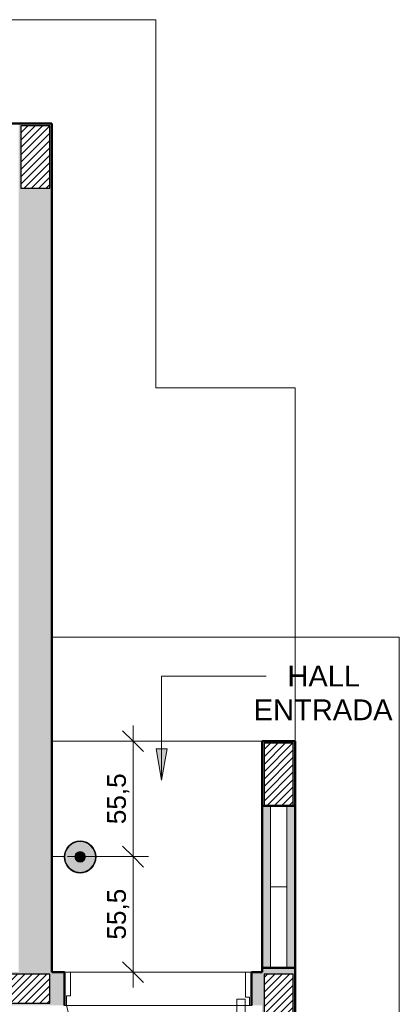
# Model space of a CAD drawing. Header units: metres. Extents: x -8.8 to 33.4, y -18.2 to 5.5.
# Tile 25 of 37: x -0.8 to 1, y -15.5 to -10.7. Entities that reach past the tile are written whole.
import ezdxf

# ---------------------------------------------------------------- set-up
doc = ezdxf.new("R2010")
doc.units = ezdxf.units.M
doc.linetypes.add('Projeção', pattern=[0.003969, 0.002381, -0.001587])
for name, color, linetype, lineweight in [('A-ANNO-DIMS', 7, 'Continuous', 9), ('A-ANNO-DIMS-50', 7, 'Continuous', 9), ('A-DETL-GENF', 7, 'Continuous', 5), ('A-DOOR', 7, 'Continuous', 5), ('A-DOOR-OPNG', 7, 'Projeção', 5), ('A-FLOR-OVHD', 7, 'Projeção', 5), ('A-WALL-PATT', 7, 'Continuous', 5), ('G-ANNO-TEXT', 7, 'Continuous', 9), ('I-WALL', 7, 'Continuous', 5), ('Q-CASE', 7, 'Continuous', 5)]:
    doc.layers.add(name, color=color, linetype=linetype, lineweight=lineweight)
doc.layers.add('A-DETL', color=7, linetype='Continuous', lineweight=5, true_color=0x00a600)
doc.styles.add('Arial', font='arial.ttf', dxfattribs={"height": 0.1})
doc.styles.add('Arial_2', font='arial.ttf', dxfattribs={"height": 0.09})
doc.dimstyles.new('Com_linha__ref__contínua__-_Cor_Vermelha_Arial_1_8mm', dxfattribs={"dimscale": 0.3048, "dimtxt": 0.091823, "dimasz": 0.328084, "dimexe": 0.246063, "dimexo": 0.246063, "dimgap": 0.024606, "dimtad": 1, "dimdec": 1, "dimlfac": 100, "dimrnd": 0.1, "dimdsep": 46, "dimtxsty": 'Arial_2', "dimblk1": 'OBLIQUE', "dimblk2": 'OBLIQUE', "dimsah": 1, "dimcen": 0.09, "dimdle": 0.246063, "dimazin": 0, "dimtfac": 1, "dimtdec": 4, "dimtix": 1, "dimtmove": 0, "dimatfit": 3, "dimfxl": 1, "dimtvp": 1, "dimtolj": 1, "dimtzin": 0, "dimarcsym": 2})

# ---------------------------------------------------------------- blocks, each defined once
blk = doc.blocks.new('COBOGÓ-TACO-CHINÊS8 - COBOGÓ-TACO-CHINÊS-1852837-PTS_ ELETRICOS')
at = {"layer": 'Q-CASE', "color": 9, "true_color": 0xc0c0c0}
for p, q in [((0.3864, -15.295), (0.3864, -14.905)), ((0.4664, -14.905), (0.3864, -14.905)), ((0.4664, -14.905), (0.4664, -15.295)), ((0.3864, -15.295), (0.4664, -15.295))]:
    blk.add_line(p, q, dxfattribs=at)
blk = doc.blocks.new('COBOGÓ-TACO-CHINÊS10 - COBOGÓ-TACO-CHINÊS-1852914-PTS_ ELETRICOS')
at = {"layer": 'Q-CASE', "color": 9, "true_color": 0xc0c0c0}
for p, q in [((0.3864, -14.905), (0.3864, -14.515)), ((0.4664, -14.515), (0.4664, -14.905)), ((0.3864, -14.905), (0.4664, -14.905))]:
    blk.add_line(p, q, dxfattribs=at)
blk = doc.blocks.new('PORTA DE GIRO L_ ELETRICOS0')
at = {"layer": 'A-DOOR', "color": 9, "true_color": 0xc0c0c0}
for p, q in [((-0.45, -0.08), (-0.45, 0.08)), ((-0.45, 0.08), (0.45, 0.08)), ((0.45, 0.08), (0.45, -0.08)), ((-0.45, -0.08), (0.45, -0.08))]:
    blk.add_line(p, q, dxfattribs=at)
at = {"layer": 'A-DOOR', "color": 9, "lineweight": 15, "true_color": 0xc0c0c0}
for p, q in [((-0.42, 0.08), (-0.42, -0.035)), ((0.42, 0.08), (0.42, -0.0407)), ((0.45, 0.08), (0.42, 0.08)), ((0.45, -0.08), (0.45, 0.08)), ((-0.44, -0.035), (-0.44, -0.08)), ((-0.42, -0.035), (-0.44, -0.035)), ((0.42, -0.0407), (0.44, -0.0407)), ((0.44, -0.0407), (0.44, -0.08)), ((0.3789, -0.0497), (0.3789, -0.9104)), ((0.4189, -0.0497), (0.3789, -0.0497)), ((0.4189, -0.9104), (0.4189, -0.0497)), ((0.44, -0.08), (0.45, -0.08)), ((0.3489, -0.7405), (0.3294, -0.7337)), ((0.45, -0.7405), (0.4695, -0.7337)), ((0.3689, -0.8405), (0.3489, -0.8405)), ((0.3689, -0.8305), (0.3789, -0.8305)), ((0.3689, -0.8705), (0.3689, -0.8305)), ((0.4289, -0.8304), (0.4189, -0.8304)), ((0.4289, -0.8704), (0.4289, -0.8304)), ((0.4289, -0.8404), (0.45, -0.8404)), ((0.3689, -0.8605), (0.3336, -0.8605)), ((0.3789, -0.8705), (0.3689, -0.8705)), ((0.4189, -0.8704), (0.4189, -0.9104)), ((0.4189, -0.8704), (0.4289, -0.8704)), ((0.4289, -0.8604), (0.4653, -0.8604)), ((0.3789, -0.9104), (0.4189, -0.9104)), ((0.4189, -0.9104), (0.3989, -0.9104))]:
    blk.add_line(p, q, dxfattribs=at)
for centre, radius, start, end in [((0.5319, -0.7905), 0.2103, 164.3286, 199.4386), ((0.5319, -0.7905), 0.1898, 164.7222, 195.2778), ((0.267, -0.7904), 0.1897, 344.7458, 15.2542), ((0.267, -0.7904), 0.2103, 340.5821, 15.6453)]:
    blk.add_arc(centre, radius, start, end, dxfattribs=at)
at = {"layer": 'A-DOOR-OPNG', "color": 9, "linetype": 'Continuous', "true_color": 0xc0c0c0}
blk.add_arc((0.629, 0.1553), 1.0946, 192.4129, 256.7914, dxfattribs=at)
blk = doc.blocks.new('DIMBLOCK36-PTS_ ELETRICOS')
at = {"layer": 'A-ANNO-DIMS-50', "color": 242, "true_color": 0xbd2b2e, "transparency": 16777216}
for p, q in [((-0.2738, -14.2049), (-0.3238, -14.1549)), ((-0.2738, -14.1299), (-0.2738, -14.76)), ((-0.2738, -14.2049), (-0.2781, -14.2049)), ((-0.2738, -14.2049), (-0.2238, -14.2549)), ((-0.2738, -14.2049), (-0.1988, -14.2049)), ((-0.2738, -14.76), (-0.3238, -14.71)), ((-0.2738, -14.76), (-0.5881, -14.76)), ((-0.2738, -14.76), (-0.2238, -14.81)), ((-0.2738, -14.76), (-0.1988, -14.76))]:
    blk.add_line(p, q, dxfattribs=at)
at = {"layer": 'A-ANNO-DIMS-50', "color": 0, "transparency": 16777216, "insert": (-0.3981, -14.604), "char_height": 0.09, "width": 0.291574, "attachment_point": 1, "rotation": 90, "line_spacing_factor": 0.941778, "style": 'Arial_2'}
blk.add_mtext('55,5', dxfattribs=at)
blk = doc.blocks.new('_Oblique')
at = {"color": 0, "linetype": 'ByBlock', "lineweight": -2}
blk.add_line((-0.5, -0.5), (0.5, 0.5), dxfattribs=at)
blk = doc.blocks.new('DIMBLOCK37-PTS_ ELETRICOS')
at = {"layer": 'A-ANNO-DIMS-50', "color": 242, "true_color": 0xbd2b2e, "transparency": 16777216}
for p, q in [((-0.2738, -14.76), (-0.3238, -14.71)), ((-0.2738, -14.76), (-0.5881, -14.76)), ((-0.2738, -14.76), (-0.2738, -15.39)), ((-0.2738, -14.76), (-0.2238, -14.81)), ((-0.2738, -14.76), (-0.1988, -14.76)), ((-0.2738, -15.315), (-0.3238, -15.265)), ((-0.2738, -15.315), (-0.2781, -15.315)), ((-0.2738, -15.315), (-0.2238, -15.365)), ((-0.2738, -15.315), (-0.1988, -15.315))]:
    blk.add_line(p, q, dxfattribs=at)
at = {"layer": 'A-ANNO-DIMS-50', "color": 0, "transparency": 16777216, "insert": (-0.3981, -15.159), "char_height": 0.09, "width": 0.291574, "attachment_point": 1, "rotation": 90, "line_spacing_factor": 0.941778, "style": 'Arial_2'}
blk.add_mtext('55,5', dxfattribs=at)

msp = doc.modelspace()

# ---------------------------------------------------------------- hatches: boundary and pattern name
at = {"layer": 'A-DETL-GENF', "true_color": 0x464646}
h = msp.add_hatch(dxfattribs=at)
h.set_pattern_fill('FP_5', color=49, style=0, pattern_type=2)
h.set_pattern_definition([(45, (0, 0), (-0.01767767, 0.01767767), [])])
h.paths.add_polyline_path([(-8.3236, -18.225), (-8.0236, -18.225), (-8.0236, -18.085), (-8.3236, -18.085)])
h.paths.add_polyline_path([(0.1964, -18.225), (0.4964, -18.225), (0.4964, -18.085), (0.1964, -18.085)])
h.paths.add_polyline_path([(-3.0637, -18.225), (-3.0637, -18.085), (-3.3637, -18.085), (-3.3637, -18.225), (-3.1287, -18.225)])
h.paths.add_polyline_path([(-6.0237, -18.225), (-6.0237, -18.085), (-6.3237, -18.085), (-6.3237, -18.225), (-6.0886, -18.225)])
h.paths.add_polyline_path([(0.4964, -15.625), (0.4964, -15.325), (0.3564, -15.325), (0.3564, -15.625), (0.4664, -15.625)])
h.paths.add_polyline_path([(-3.3737, -15.465), (-3.0737, -15.465), (-3.0737, -15.325), (-3.3737, -15.325)])
h.paths.add_polyline_path([(-0.8986, -15.465), (-0.6736, -15.465), (-0.6736, -15.325), (-0.9736, -15.325), (-0.9736, -15.465)])
h.paths.add_polyline_path([(-5.2937, -15.465), (-4.9937, -15.4649), (-4.9937, -15.325), (-5.2937, -15.325), (-5.2937, -15.4375)])
h.paths.add_polyline_path([(-6.3237, -15.465), (-6.0237, -15.4649), (-6.0237, -15.325), (-6.3237, -15.325), (-6.3237, -15.4575)])
h.paths.add_polyline_path([(-8.3236, -15.465), (-8.0236, -15.465), (-8.0236, -15.325), (-8.3236, -15.325)])
h.paths.add_polyline_path([(0.3564, -14.515), (0.4964, -14.515), (0.4964, -14.215), (0.3564, -14.215), (0.3564, -14.4785)])
h.paths.add_polyline_path([(-3.3737, -14.2649), (-3.2337, -14.2649), (-3.2337, -13.9649), (-3.3737, -13.9649), (-3.3737, -14.2388)])
h.paths.add_polyline_path([(-5.1136, -14.2649), (-4.9937, -14.2649), (-4.9937, -13.9649), (-5.1337, -13.9649), (-5.1337, -14.2649)])
h.paths.add_polyline_path([(-0.8136, -11.545), (-0.6736, -11.545), (-0.6736, -11.245), (-0.8136, -11.245), (-0.8136, -11.385)])
h.paths.add_polyline_path([(-3.2337, -11.545), (-3.2337, -11.245), (-3.3737, -11.245), (-3.3737, -11.545), (-3.2926, -11.545)])
h.paths.add_polyline_path([(-7.6622, -11.385), (-7.3937, -11.385), (-7.3937, -11.245), (-7.6937, -11.245), (-7.6937, -11.385)])
h.paths.add_polyline_path([(-5.1337, -11.3849), (-4.8337, -11.3849), (-4.8337, -11.2449), (-5.1337, -11.2449), (-5.1337, -11.3752)])
at = {"layer": 'A-DETL-GENF', "true_color": 0x0000ff}
h = msp.add_hatch(color=5, dxfattribs=at)
h.paths.add_polyline_path([(-0.5282, -14.8386), (-0.5068, -14.8353), (-0.4894, -14.828), (-0.4735, -14.8157), (-0.4607, -14.7983), (-0.4537, -14.7807), (-0.4512, -14.7612), (-0.4539, -14.7413), (-0.4615, -14.7231), (-0.4737, -14.7071), (-0.4912, -14.6943), (-0.5098, -14.687), (-0.5283, -14.6846), (-0.5481, -14.6872), (-0.5667, -14.6949), (-0.5838, -14.7087), (-0.5955, -14.7246), (-0.6026, -14.742), (-0.6052, -14.7616), (-0.6022, -14.7824), (-0.5949, -14.8001), (-0.5824, -14.8162), (-0.5651, -14.8289), (-0.5472, -14.8361), (-0.5315, -14.8381)])
h.paths.add_polyline_path([(-0.5282, -14.8356), (-0.5479, -14.8328), (-0.5655, -14.8254), (-0.5811, -14.8131), (-0.5924, -14.7983), (-0.5997, -14.7804), (-0.6021, -14.7612), (-0.5993, -14.7416), (-0.5911, -14.7231), (-0.5798, -14.7087), (-0.5638, -14.6969), (-0.5457, -14.6899), (-0.5279, -14.6876), (-0.5083, -14.6904), (-0.4909, -14.6977), (-0.4756, -14.7096), (-0.4638, -14.7254), (-0.4567, -14.7424), (-0.4542, -14.7616), (-0.4567, -14.7807), (-0.4652, -14.8001), (-0.4759, -14.8139), (-0.4912, -14.8257), (-0.509, -14.8331), (-0.528, -14.8356)])
at = {"layer": 'A-DETL-GENF', "true_color": 0xebebeb}
h = msp.add_hatch(color=7, dxfattribs=at)
h.paths.add_polyline_path([(-0.528, -14.8353), (-0.5083, -14.8326), (-0.4897, -14.8245), (-0.4756, -14.8135), (-0.4638, -14.7978), (-0.4566, -14.7803), (-0.4542, -14.7611), (-0.457, -14.7416), (-0.4652, -14.7231), (-0.4765, -14.7087), (-0.4912, -14.6975), (-0.509, -14.6901), (-0.5282, -14.6876), (-0.5481, -14.6904), (-0.5667, -14.6986), (-0.5805, -14.7093), (-0.5923, -14.7246), (-0.5997, -14.7424), (-0.6021, -14.7616), (-0.5995, -14.7807), (-0.592, -14.7986), (-0.5801, -14.8139), (-0.5645, -14.8257), (-0.5454, -14.8331), (-0.5282, -14.8353)])
h.paths.add_polyline_path([(-0.5278, -14.7863), (-0.5347, -14.7853), (-0.5406, -14.7828), (-0.5462, -14.7782), (-0.5497, -14.7737), (-0.5522, -14.7676), (-0.5528, -14.76), (-0.5522, -14.7547), (-0.5495, -14.7485), (-0.5457, -14.7435), (-0.5403, -14.7395), (-0.5345, -14.737), (-0.5268, -14.7363), (-0.5215, -14.737), (-0.5153, -14.7397), (-0.5102, -14.7437), (-0.5062, -14.7488), (-0.5037, -14.7549), (-0.5028, -14.7613), (-0.5037, -14.7678), (-0.5062, -14.7739), (-0.5102, -14.7791), (-0.5155, -14.783), (-0.5216, -14.7855), (-0.5266, -14.7862)])
at = {"layer": 'A-DETL-GENF', "true_color": 0x0000ff}
msp.add_hatch(color=5, dxfattribs=at).paths.add_polyline_path([(-0.5278, -14.7863), (-0.521, -14.7853), (-0.5151, -14.7828), (-0.5095, -14.7782), (-0.5061, -14.7737), (-0.5037, -14.7676), (-0.503, -14.7601), (-0.5039, -14.7545), (-0.5064, -14.7486), (-0.5104, -14.7435), (-0.5157, -14.7395), (-0.5226, -14.737), (-0.528, -14.7364), (-0.5345, -14.7373), (-0.5405, -14.7398), (-0.5457, -14.7439), (-0.5497, -14.7492), (-0.5522, -14.7561), (-0.5528, -14.7613), (-0.552, -14.7678), (-0.5495, -14.7738), (-0.5455, -14.779), (-0.5403, -14.783), (-0.5343, -14.7855), (-0.528, -14.7863)])
at = {"layer": 'A-WALL-PATT', "true_color": 0x808080}
h = msp.add_hatch(color=8, dxfattribs=at)
h.paths.add_polyline_path([(-0.8236, -15.315), (-0.6636, -15.315), (-0.6636, -11.235), (-0.8236, -11.235), (-0.8236, -14.4785)])
h.paths.add_polyline_path([(-0.6736, -11.545), (-0.8136, -11.545), (-0.8136, -11.245), (-0.6736, -11.245)])
h = msp.add_hatch(color=8, dxfattribs=at)
h.paths.add_polyline_path([(0.3464, -15.3125), (0.5064, -15.3125), (0.5064, -15.295), (0.3464, -15.295)])
h.paths.add_polyline_path([(0.3464, -14.515), (0.3564, -14.515), (0.3564, -14.215), (0.4964, -14.215), (0.4964, -14.515), (0.5064, -14.515), (0.5064, -14.2049), (0.3464, -14.2049), (0.3464, -14.4785)])
h = msp.add_hatch(color=8, dxfattribs=at)
h.paths.add_polyline_path([(-3.3737, -15.475), (-0.7436, -15.475), (-0.7436, -15.465), (-0.9736, -15.465), (-0.9736, -15.325), (-0.7436, -15.325), (-0.7436, -15.315), (-3.3837, -15.315), (-3.3837, -15.475)])
h.paths.add_polyline_path([(-3.3737, -15.465), (-3.3737, -15.325), (-3.0737, -15.325), (-3.0737, -15.465)])
h = msp.add_hatch(color=8, dxfattribs=at)
h.paths.add_polyline_path([(-0.6036, -15.475), (-0.6036, -15.315), (-0.7436, -15.315), (-0.7436, -15.325), (-0.6736, -15.325), (-0.6736, -15.465), (-0.7436, -15.465), (-0.7436, -15.475), (-0.6736, -15.475)])
h.paths.add_polyline_path([(0.2964, -15.475), (0.3464, -15.475), (0.3464, -15.315), (0.2964, -15.315), (0.2964, -15.4375)])
msp.add_hatch(color=8, dxfattribs=at).paths.add_polyline_path([(0.3564, -15.395), (0.3564, -15.325), (0.4964, -15.325), (0.4964, -15.395), (0.5064, -15.395), (0.5064, -15.3125), (0.3464, -15.3125), (0.3464, -15.395)])
h = msp.add_hatch(color=8, dxfattribs=at)
h.paths.add_polyline_path([(0.4664, -18.075), (0.5064, -18.075), (0.5064, -17.375), (0.3464, -17.375), (0.3464, -18.075)])
h.paths.add_polyline_path([(0.3464, -16.175), (0.5064, -16.175), (0.5064, -16.065), (0.4306, -16.065), (0.4306, -15.915), (0.5064, -15.915), (0.5064, -15.395), (0.4964, -15.395), (0.4964, -15.625), (0.3564, -15.625), (0.3564, -15.395), (0.3464, -15.395), (0.3464, -15.625)])
at = {"layer": 'G-ANNO-TEXT'}
msp.add_hatch(color=256, dxfattribs=at).paths.add_polyline_path([(-0.1363, -14.3916), (-0.1099, -14.2416), (-0.1628, -14.2416)])
at = {"layer": 'I-WALL', "true_color": 0xc7c7c7}
h = msp.add_hatch(color=9, dxfattribs=at)
h.paths.add_polyline_path([(0.3864, -15.295), (0.3864, -14.515), (0.3464, -14.515), (0.3464, -15.295)])
h.paths.add_polyline_path([(0.5064, -15.295), (0.5064, -14.515), (0.4664, -14.515), (0.4664, -15.295)])

# ---------------------------------------------------------------- linework, layer by layer
at = {"layer": 'A-DETL', "color": 9, "true_color": 0xc0c0c0}
for p, q in [((-8.2037, -10.735), (-0.1636, -10.735)), ((-0.1636, -10.735), (-0.1636, -12.5049)), ((-0.1636, -12.5049), (0.5064, -12.5049)), ((0.5064, -12.5049), (0.5064, -14.2048)), ((1.0064, -13.7049), (-0.6636, -13.7049)), ((1.0064, -13.7049), (1.0064, -18.075)), ((0.3464, -14.2049), (-0.6636, -14.2049))]:
    msp.add_line(p, q, dxfattribs=at)
at = {"layer": 'A-DETL', "color": 7, "lineweight": 25}
for p, q in [((-0.6736, -11.245), (-0.8136, -11.245)), ((-0.8136, -11.245), (-0.8136, -11.545)), ((-0.6736, -11.545), (-0.6736, -11.245)), ((-0.8136, -11.545), (-0.6736, -11.545)), ((0.4964, -14.215), (0.3564, -14.215)), ((0.3564, -14.215), (0.3564, -14.515)), ((0.4964, -14.515), (0.4964, -14.215)), ((0.3564, -14.515), (0.4964, -14.515)), ((-0.6736, -15.325), (-0.9736, -15.325)), ((-0.6736, -15.465), (-0.6736, -15.325)), ((0.4964, -15.325), (0.3564, -15.325)), ((0.3564, -15.325), (0.3564, -15.625)), ((0.4964, -15.625), (0.4964, -15.325)), ((-0.9736, -15.465), (-0.6736, -15.465))]:
    msp.add_line(p, q, dxfattribs=at)
at = {"layer": 'A-DETL', "color": 7, "lineweight": 50}
for p, q in [((0.3464, -14.515), (0.5064, -14.515)), ((-0.6036, -15.315), (-0.6036, -15.475)), ((0.2964, -15.315), (0.2964, -15.475)), ((0.5064, -15.295), (0.3464, -15.295))]:
    msp.add_line(p, q, dxfattribs=at)
at = {"layer": 'A-DETL', "color": 7}
for centre, radius, start, end in [((-0.5282, -14.7616), 0.077, 360, 180), ((-0.5282, -14.7616), 0.074, 0, 180), ((-0.5282, -14.7616), 0.077, 180, 360), ((-0.528, -14.7612), 0.0742, 180.1532, 300), ((-0.5282, -14.7616), 0.074, 180, 0), ((-0.528, -14.7612), 0.025, 60, 180), ((-0.528, -14.7612), 0.025, 180, 210), ((-0.5278, -14.7613), 0.025, 360, 180), ((-0.5278, -14.7613), 0.025, 180, 360)]:
    msp.add_arc(centre, radius, start, end, dxfattribs=at)
at = {"layer": 'A-FLOR-OVHD'}
msp.add_line((-0.6631, -14.76), (-0.6052, -14.76), dxfattribs=at)
at = {"layer": 'G-ANNO-TEXT'}
for p, q in [((-0.1363, -13.8917), (0.1817, -13.8917)), ((-0.1363, -14.3916), (-0.1363, -13.8917)), ((0.1817, -13.8917), (0.3669, -13.8917)), ((-0.1099, -14.2416), (-0.1628, -14.2416)), ((-0.1628, -14.2416), (-0.1363, -14.3916)), ((-0.1363, -14.3916), (-0.1099, -14.2416))]:
    msp.add_line(p, q, dxfattribs=at)
at = {"layer": 'I-WALL', "lineweight": 50}
for p, q in [((-0.6636, -11.235), (-1.2736, -11.235)), ((-0.6636, -15.315), (-0.6636, -11.235)), ((0.5064, -14.2049), (0.3464, -14.2049)), ((0.3464, -15.315), (0.3464, -14.2049)), ((0.5064, -14.2049), (0.5064, -15.915)), ((0.3464, -14.515), (0.3564, -14.515)), ((0.4964, -14.515), (0.5064, -14.515)), ((-0.6036, -15.315), (-0.6636, -15.315)), ((0.3464, -15.315), (0.2964, -15.315)), ((0.3864, -15.295), (0.3464, -15.295)), ((0.5064, -15.295), (0.4664, -15.295))]:
    msp.add_line(p, q, dxfattribs=at)

# ---------------------------------------------------------------- block references
at = {"layer": 'A-DOOR', "color": 9, "true_color": 0xc0c0c0}
msp.add_blockref('PORTA DE GIRO L_ ELETRICOS0', (-0.1536, -15.395), dxfattribs=at)
at = {"layer": 'Q-CASE', "color": 9, "true_color": 0xc0c0c0}
for name in ['COBOGÓ-TACO-CHINÊS10 - COBOGÓ-TACO-CHINÊS-1852914-PTS_ ELETRICOS', 'COBOGÓ-TACO-CHINÊS8 - COBOGÓ-TACO-CHINÊS-1852837-PTS_ ELETRICOS']:
    msp.add_blockref(name, (0, 0), dxfattribs=at)

# ---------------------------------------------------------------- texts
at = {"layer": 'G-ANNO-TEXT', "char_height": 0.1, "attachment_point": 1, "style": 'Arial'}
for s, insert, width in [('HALL ', (0.4685, -13.8417), 0.481013), ('ENTRADA', (0.3064, -14.0038), 0.825738)]:
    msp.add_mtext(s, dxfattribs=dict(at, insert=insert, width=width))

# ---------------------------------------------------------------- dimensions: what is measured, and where the dimension line sits
at = {"layer": 'A-ANNO-DIMS', "color": 242, "true_color": 0xbd2b2e}
for base, p1, p2, picture, middle in [((-0.2738, -14.76), (-0.2031, -14.2049), (-0.6631, -14.76), 'DIMBLOCK36-PTS_ ELETRICOS', (-0.3271, -14.4825)), ((-0.2738, -15.315), (-0.6631, -14.76), (-0.2031, -15.315), 'DIMBLOCK37-PTS_ ELETRICOS', (-0.3271, -15.0375))]:
    dim = msp.add_linear_dim(base=base, p1=p1, p2=p2, angle=90, dimstyle='Com_linha__ref__contínua__-_Cor_Vermelha_Arial_1_8mm', override={"dimpost": '<>', "dimfxl": 0.720907}, dxfattribs=at)
    dim.commit()
    dim.dimension.update_dxf_attribs({"geometry": picture, "text_midpoint": middle})

doc.saveas('drawing.dxf')
